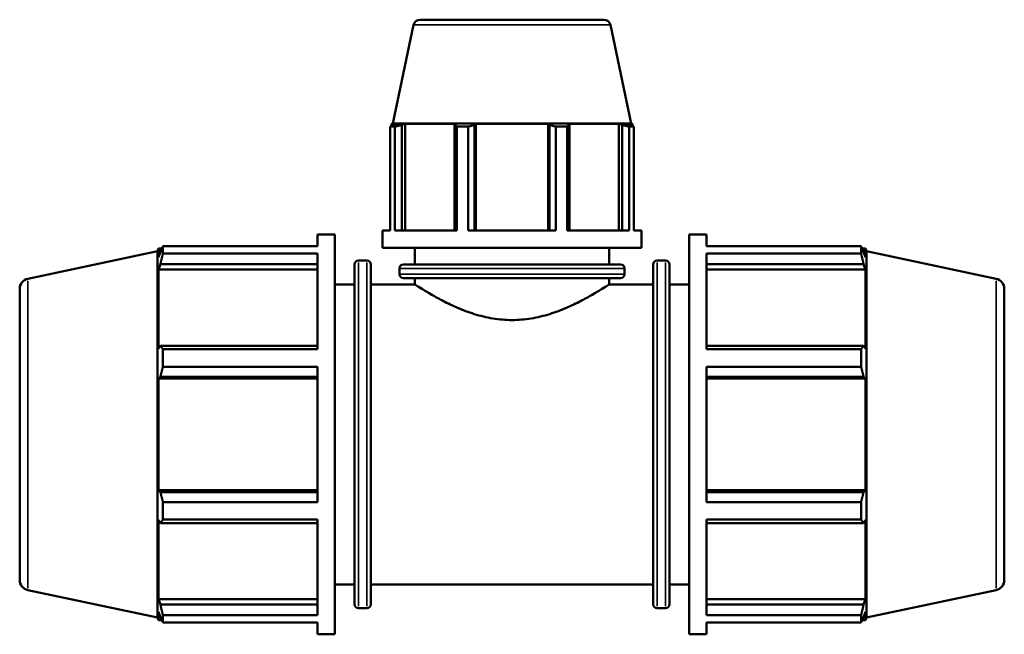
# Model space of a CAD drawing. Header units: inches. Extents: x 0.1 to 44.9, y -10.1 to 31.4.
# Tile 4 of 7: x 15 to 22.9, y 11.4 to 16.3. Entities that reach past the tile are written whole.
import ezdxf

# ---------------------------------------------------------------- set-up
doc = ezdxf.new("R2010")
doc.units = ezdxf.units.IN
doc.header["$MEASUREMENT"] = 0
doc.layers.add('Visible (ANSI)', color=7, linetype='Continuous', lineweight=50)
doc.layers.add('Visible Narrow (ANSI)', color=7, linetype='Continuous', lineweight=35)

msp = doc.modelspace()

# ---------------------------------------------------------------- linework, layer by layer
at = {"layer": 'Visible (ANSI)'}
for p, q in [((18.2038, 16.321), (19.6899, 16.321)), ((18.1526, 16.2795), (17.9834, 15.4835)), ((19.7411, 16.2795), (19.9103, 15.4835)), ((18.0014, 15.457), (17.9636, 15.457)), ((17.9636, 14.6178), (17.9636, 15.457)), ((17.9834, 15.4835), (17.975, 15.4807)), ((18.02, 15.4807), (17.975, 15.4807)), ((17.975, 15.4629), (17.975, 15.4807)), ((19.9103, 15.4835), (17.9834, 15.4835)), ((18.02, 15.4807), (17.9901, 15.4706)), ((18.0014, 15.457), (18.0014, 14.6178)), ((18.057, 15.4706), (18.0848, 15.4807)), ((18.057, 14.6178), (18.057, 15.4706)), ((18.0848, 14.6178), (18.0848, 15.4807)), ((18.4981, 15.4807), (18.0848, 15.4807)), ((18.4981, 15.4807), (18.4836, 15.4706)), ((18.4836, 15.4706), (18.4836, 14.6178)), ((18.593, 15.457), (18.5018, 15.457)), ((18.5018, 14.6178), (18.5018, 15.457)), ((18.593, 15.457), (18.593, 14.6178)), ((18.6452, 15.4706), (18.6546, 15.4807)), ((18.6452, 14.6178), (18.6452, 15.4706)), ((18.6546, 14.6178), (18.6546, 15.4807)), ((19.2391, 15.4807), (18.6546, 15.4807)), ((19.2391, 14.6178), (19.2391, 15.4807)), ((19.2391, 15.4807), (19.2485, 15.4706)), ((19.2485, 15.4706), (19.2485, 14.6178)), ((19.3919, 15.457), (19.3007, 15.457)), ((19.3007, 14.6178), (19.3007, 15.457)), ((19.3919, 15.457), (19.3919, 14.6178)), ((19.4101, 15.4706), (19.3956, 15.4807)), ((19.8089, 15.4807), (19.3956, 15.4807)), ((19.4101, 14.6178), (19.4101, 15.4706)), ((19.8089, 14.6178), (19.8089, 15.4807)), ((19.8089, 15.4807), (19.8367, 15.4706)), ((19.8367, 15.4706), (19.8367, 14.6178)), ((19.9036, 15.4706), (19.8737, 15.4807)), ((19.9187, 15.4807), (19.8737, 15.4807)), ((19.9301, 15.457), (19.8923, 15.457)), ((19.8923, 14.6178), (19.8923, 15.457)), ((19.9103, 15.4835), (19.9187, 15.4807)), ((19.9187, 15.4629), (19.9187, 15.4807)), ((19.9301, 15.457), (19.9301, 14.6178)), ((17.3765, 14.4906), (17.3765, 14.586)), ((17.3765, 14.586), (17.5159, 14.586)), ((17.5159, 11.356), (17.5159, 14.586)), ((17.9019, 14.4785), (17.9019, 14.6178)), ((17.9636, 14.6178), (17.9019, 14.6178)), ((18.5018, 14.6178), (18.0014, 14.6178)), ((19.3007, 14.6178), (18.593, 14.6178)), ((19.8923, 14.6178), (19.3919, 14.6178)), ((19.9919, 14.6178), (19.9301, 14.6178)), ((19.9919, 14.4785), (19.9919, 14.6178)), ((20.3779, 11.356), (20.3779, 14.586)), ((20.3779, 14.586), (20.5172, 14.586)), ((20.5172, 14.4906), (20.5172, 14.586)), ((16.0849, 14.4507), (16.0921, 14.4729)), ((16.0921, 14.4729), (16.0921, 14.4034)), ((16.0921, 14.4729), (16.1197, 14.4729)), ((16.1288, 14.4906), (17.3765, 14.4906)), ((16.1288, 14.4322), (16.1288, 14.4906)), ((19.9919, 14.4785), (17.9019, 14.4785)), ((18.1631, 14.3445), (18.1631, 14.4785)), ((19.7306, 14.3445), (19.7306, 14.4785)), ((20.5172, 14.4906), (21.7649, 14.4906)), ((21.7649, 14.4322), (21.7649, 14.4906)), ((21.774, 14.4729), (21.8016, 14.4729)), ((21.8016, 14.4034), (21.8016, 14.4729)), ((21.8089, 14.4507), (21.8016, 14.4729)), ((15.0375, 14.228), (16.0849, 14.4507)), ((16.0849, 11.4913), (16.0849, 14.4507)), ((16.1078, 14.4496), (16.0921, 14.4034)), ((17.3765, 14.4322), (16.1288, 14.4322)), ((17.3765, 13.6588), (17.3765, 14.4322)), ((20.5172, 13.6588), (20.5172, 14.4322)), ((21.7649, 14.4322), (20.5172, 14.4322)), ((21.8016, 14.4034), (21.7859, 14.4496)), ((21.8089, 11.4913), (21.8089, 14.4507)), ((22.8562, 14.228), (21.8089, 14.4507)), ((16.0921, 14.3032), (16.1078, 14.3462)), ((16.1078, 14.3462), (17.3765, 14.3462)), ((17.6749, 11.5991), (17.6749, 14.3429)), ((17.708, 14.376), (17.7742, 14.376)), ((17.8074, 14.3429), (17.8074, 11.5991)), ((18.0377, 14.266), (18.0377, 14.3113)), ((18.0709, 14.3445), (19.8229, 14.3445)), ((19.856, 14.266), (19.856, 14.3113)), ((20.0864, 11.5991), (20.0864, 14.3429)), ((20.1195, 14.376), (20.1857, 14.376)), ((20.2189, 14.3429), (20.2189, 11.5991)), ((20.5172, 14.3462), (21.7859, 14.3462)), ((21.7859, 14.3462), (21.8016, 14.3032)), ((16.0921, 14.3032), (16.0921, 13.6645)), ((17.3765, 14.3032), (16.0921, 14.3032)), ((19.8229, 14.2328), (18.0709, 14.2328)), ((18.1631, 14.1822), (18.1631, 14.2328)), ((19.7306, 14.1822), (19.7306, 14.2328)), ((20.5172, 14.3032), (21.8016, 14.3032)), ((21.8016, 13.6645), (21.8016, 14.3032)), ((17.5159, 14.1822), (17.6749, 14.1822)), ((17.8074, 14.1822), (18.1631, 14.1822)), ((19.7306, 14.1822), (20.0864, 14.1822)), ((20.2189, 14.1822), (20.3779, 14.1822)), ((14.9719, 14.147), (14.9719, 11.795)), ((22.9219, 14.147), (22.9219, 11.795)), ((16.1078, 13.6869), (16.0921, 13.6645)), ((17.3765, 13.6869), (16.1078, 13.6869)), ((21.7859, 13.6869), (20.5172, 13.6869)), ((21.8016, 13.6645), (21.7859, 13.6869)), ((16.1288, 13.6588), (17.3765, 13.6588)), ((16.1288, 13.5178), (16.1288, 13.6588)), ((20.5172, 13.6588), (21.7649, 13.6588)), ((21.7649, 13.5178), (21.7649, 13.6588)), ((17.3765, 13.5178), (16.1288, 13.5178)), ((17.3765, 12.4241), (17.3765, 13.5178)), ((20.5172, 12.4241), (20.5172, 13.5178)), ((21.7649, 13.5178), (20.5172, 13.5178)), ((16.0921, 13.4226), (16.1078, 13.4372)), ((16.1078, 13.4372), (17.3765, 13.4372)), ((20.5172, 13.4372), (21.7859, 13.4372)), ((21.7859, 13.4372), (21.8016, 13.4226)), ((17.3765, 13.4226), (16.0921, 13.4226)), ((16.0921, 13.4226), (16.0921, 12.5193)), ((20.5172, 13.4226), (21.8016, 13.4226)), ((21.8016, 12.5193), (21.8016, 13.4226)), ((17.3765, 12.5193), (16.0921, 12.5193)), ((16.1078, 12.5048), (16.0921, 12.5193)), ((17.3765, 12.5048), (16.1078, 12.5048)), ((20.5172, 12.5193), (21.8016, 12.5193)), ((21.7859, 12.5048), (20.5172, 12.5048)), ((21.8016, 12.5193), (21.7859, 12.5048)), ((16.1288, 12.4241), (17.3765, 12.4241)), ((16.1288, 12.2831), (16.1288, 12.4241)), ((20.5172, 12.4241), (21.7649, 12.4241)), ((21.7649, 12.2831), (21.7649, 12.4241)), ((16.0921, 12.2775), (16.0921, 11.6387)), ((16.0921, 12.2775), (16.1078, 12.2551)), ((16.1078, 12.2551), (17.3765, 12.2551)), ((17.3765, 12.2831), (16.1288, 12.2831)), ((17.3765, 11.5098), (17.3765, 12.2831)), ((20.5172, 11.5098), (20.5172, 12.2831)), ((21.7649, 12.2831), (20.5172, 12.2831)), ((20.5172, 12.2551), (21.7859, 12.2551)), ((21.7859, 12.2551), (21.8016, 12.2775)), ((21.8016, 11.6387), (21.8016, 12.2775)), ((15.0375, 11.7139), (16.0849, 11.4913)), ((17.5159, 11.7597), (17.6749, 11.7597)), ((17.8074, 11.7597), (20.0864, 11.7597)), ((20.2189, 11.7597), (20.3779, 11.7597)), ((22.8562, 11.7139), (21.8089, 11.4913)), ((17.3765, 11.6387), (16.0921, 11.6387)), ((16.1078, 11.5958), (16.0921, 11.6387)), ((20.5172, 11.6387), (21.8016, 11.6387)), ((21.8016, 11.6387), (21.7859, 11.5958)), ((16.0921, 11.5385), (16.0921, 11.469)), ((16.0921, 11.5385), (16.1078, 11.4923)), ((17.3765, 11.5958), (16.1078, 11.5958)), ((17.708, 11.5659), (17.7742, 11.5659)), ((20.1195, 11.5659), (20.1857, 11.5659)), ((21.7859, 11.5958), (20.5172, 11.5958)), ((21.7859, 11.4923), (21.8016, 11.5385)), ((21.8016, 11.469), (21.8016, 11.5385)), ((16.0849, 11.4913), (16.0921, 11.469)), ((16.0921, 11.469), (16.1197, 11.469)), ((16.1288, 11.5098), (17.3765, 11.5098)), ((16.1288, 11.4514), (16.1288, 11.5098)), ((17.3765, 11.4514), (16.1288, 11.4514)), ((17.3765, 11.356), (17.3765, 11.4514)), ((20.5172, 11.5098), (21.7649, 11.5098)), ((20.5172, 11.356), (20.5172, 11.4514)), ((21.7649, 11.4514), (20.5172, 11.4514)), ((21.7649, 11.4514), (21.7649, 11.5098)), ((21.774, 11.469), (21.8016, 11.469)), ((21.8089, 11.4913), (21.8016, 11.469)), ((17.3765, 11.356), (17.5159, 11.356)), ((20.3779, 11.356), (20.5172, 11.356))]:
    msp.add_line(p, q, dxfattribs=at)
for centre, radius, start, end in [((18.2038, 16.2686), 0.0524, 90, 168), ((19.6899, 16.2686), 0.0524, 12, 90), ((17.708, 14.3429), 0.0331, 90, 180), ((17.7742, 14.3429), 0.0331, 0, 90), ((18.0709, 14.3113), 0.0331, 90, 180), ((19.8229, 14.3113), 0.0331, 0, 90), ((20.1195, 14.3429), 0.0331, 90, 180), ((20.1857, 14.3429), 0.0331, 0, 90), ((18.0709, 14.266), 0.0331, 180, 270), ((19.8229, 14.266), 0.0331, 270, 0), ((15.0547, 14.147), 0.0829, 102, 180), ((22.839, 14.147), 0.0829, 0, 78), ((15.0547, 11.795), 0.0829, 180, 258), ((22.839, 11.795), 0.0829, 282, 0), ((17.708, 11.5991), 0.0331, 180, 270), ((17.7742, 11.5991), 0.0331, 270, 0), ((20.1195, 11.5991), 0.0331, 180, 270), ((20.1857, 11.5991), 0.0331, 270, 0)]:
    msp.add_arc(centre, radius, start, end, dxfattribs=at)
for points, weights in [([(17.9636, 15.457), (17.9771, 15.464), (17.9901, 15.4706)], [1, 1.0008306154, 1.00084423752]), ([(18.057, 15.4706), (18.0298, 15.464), (18.0014, 15.457)], [1.00084423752, 1.0008306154, 1]), ([(18.5018, 15.457), (18.4925, 15.464), (18.4836, 15.4706)], [1, 1.0008306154, 1.00084423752]), ([(18.6452, 15.4706), (18.6196, 15.464), (18.593, 15.457)], [1.00084423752, 1.0008306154, 1]), ([(19.3007, 15.457), (19.2741, 15.464), (19.2485, 15.4706)], [1, 1.0008306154, 1.00084423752]), ([(19.4101, 15.4706), (19.4012, 15.464), (19.3919, 15.457)], [1.00084423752, 1.0008306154, 1]), ([(19.8923, 15.457), (19.8639, 15.464), (19.8367, 15.4706)], [1, 1.0008306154, 1.00084423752]), ([(19.9036, 15.4706), (19.9166, 15.464), (19.9301, 15.457)], [1.00084423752, 1.0008306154, 1]), ([(16.1078, 14.4496), (16.1179, 14.4697), (16.1288, 14.4906)], [1.00097847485, 1.0008977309, 1]), ([(21.7649, 14.4906), (21.7758, 14.4697), (21.7859, 14.4496)], [1, 1.0008977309, 1.00097847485]), ([(16.1288, 14.4322), (16.1179, 14.3883), (16.1078, 14.3462)], [1, 1.0008977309, 1.00097847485]), ([(21.7859, 14.3462), (21.7758, 14.3883), (21.7649, 14.4322)], [1.00097847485, 1.0008977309, 1]), ([(16.1078, 13.6869), (16.1179, 13.6731), (16.1288, 13.6588)], [1.00097847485, 1.0008977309, 1]), ([(21.7649, 13.6588), (21.7758, 13.6731), (21.7859, 13.6869)], [1, 1.0008977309, 1.00097847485]), ([(16.1288, 13.5178), (16.1179, 13.4767), (16.1078, 13.4372)], [1, 1.0008977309, 1.00097847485]), ([(21.7859, 13.4372), (21.7758, 13.4767), (21.7649, 13.5178)], [1.00097847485, 1.0008977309, 1]), ([(16.1078, 12.5048), (16.1179, 12.4653), (16.1288, 12.4241)], [1.00097847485, 1.0008977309, 1]), ([(21.7649, 12.4241), (21.7758, 12.4653), (21.7859, 12.5048)], [1, 1.0008977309, 1.00097847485]), ([(16.1288, 12.2831), (16.1179, 12.2688), (16.1078, 12.2551)], [1, 1.0008977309, 1.00097847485]), ([(21.7859, 12.2551), (21.7758, 12.2688), (21.7649, 12.2831)], [1.00097847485, 1.0008977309, 1]), ([(16.1078, 11.5958), (16.1179, 11.5536), (16.1288, 11.5098)], [1.00097847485, 1.0008977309, 1]), ([(21.7649, 11.5098), (21.7758, 11.5536), (21.7859, 11.5958)], [1, 1.0008977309, 1.00097847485]), ([(16.1288, 11.4514), (16.1179, 11.4723), (16.1078, 11.4923)], [1, 1.0008977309, 1.00097847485]), ([(21.7859, 11.4923), (21.7758, 11.4723), (21.7649, 11.4514)], [1.00097847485, 1.0008977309, 1])]:
    msp.add_rational_spline(points, weights, degree=2, dxfattribs=at)
for points, knots in [([(18.1631, 14.1822), (18.1631, 14.1822), (18.1681, 14.1789), (18.1888, 14.1658), (18.2043, 14.1558), (18.2449, 14.1309), (18.2698, 14.1158), (18.3268, 14.0831), (18.3589, 14.0654), (18.4268, 14.0305), (18.4652, 14.0118), (18.5492, 13.9757), (18.5947, 13.9583), (18.6904, 13.9283), (18.7407, 13.9159), (18.8433, 13.8989), (18.8955, 13.8945), (18.9469, 13.8945)], [9.344254, 9.344254, 9.344254, 9.344254, 9.731754, 9.731754, 10.119255, 10.119255, 10.506756, 10.506756, 10.894256, 10.894256, 11.285443, 11.285443, 11.676631, 11.676631, 12.067818, 12.067818, 12.459005, 12.459005, 12.459005, 12.459005]), ([(18.9469, 13.8945), (18.9982, 13.8945), (19.0504, 13.8989), (19.153, 13.9159), (19.2033, 13.9283), (19.299, 13.9583), (19.3445, 13.9757), (19.4285, 14.0118), (19.4669, 14.0305), (19.5348, 14.0654), (19.5669, 14.0831), (19.6239, 14.1158), (19.6488, 14.1309), (19.6894, 14.1558), (19.7049, 14.1658), (19.7256, 14.1789), (19.7306, 14.1822), (19.7306, 14.1822)], [0, 0, 0, 0, 0.391187, 0.391187, 0.782374, 0.782374, 1.173562, 1.173562, 1.564749, 1.564749, 1.952249, 1.952249, 2.33975, 2.33975, 2.727251, 2.727251, 3.114751, 3.114751, 3.114751, 3.114751])]:
    msp.add_open_spline(points, degree=3, knots=knots, dxfattribs=at)
at = {"layer": 'Visible Narrow (ANSI)'}
for p, q in [((19.7313, 16.2795), (18.1624, 16.2795)), ((17.708, 14.3587), (17.708, 11.5832)), ((17.7742, 11.5832), (17.7742, 14.3587)), ((19.8448, 14.3113), (18.0489, 14.3113)), ((20.1195, 14.3587), (20.1195, 11.5832)), ((20.1857, 11.5832), (20.1857, 14.3587)), ((18.0489, 14.266), (19.8448, 14.266)), ((15.0375, 11.7294), (15.0375, 14.2126)), ((22.8562, 11.7294), (22.8562, 14.2126))]:
    msp.add_line(p, q, dxfattribs=at)

doc.saveas('drawing.dxf')
